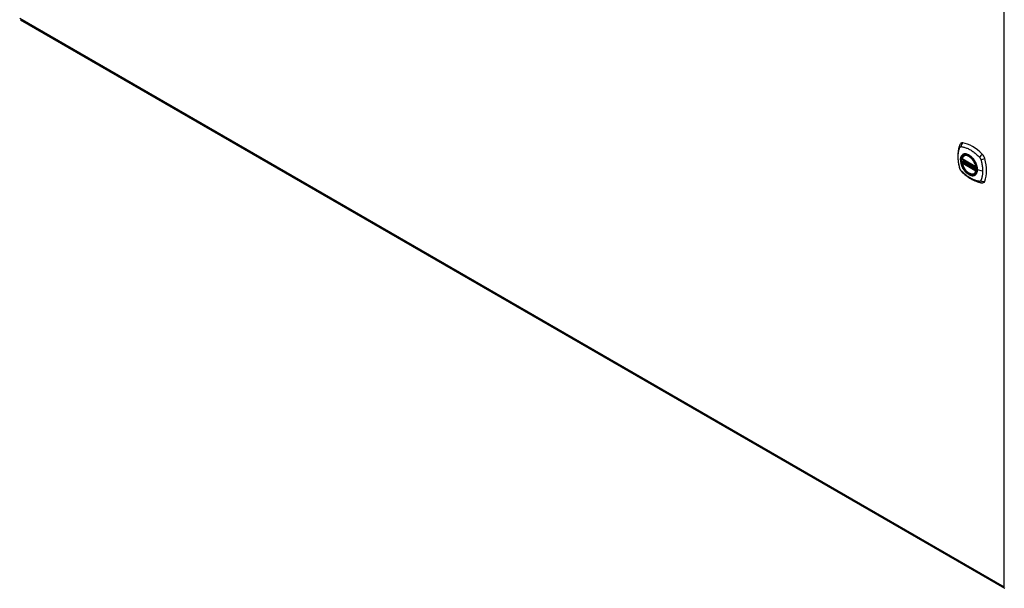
# Model space of a CAD drawing. Header units: inches. Extents: x 378 to 445.2, y 145.3 to 209.5.
# Tile 1 of 10: x 378.1 to 407.5, y 162.5 to 179.5. Entities that reach past the tile are written whole.
import ezdxf

# ---------------------------------------------------------------- set-up
doc = ezdxf.new("R2010")
doc.units = ezdxf.units.IN
doc.header["$MEASUREMENT"] = 0
doc.layers.add('Visible Edges(ANSI)', color=7, linetype='Continuous', lineweight=25)
doc.layers.add('Visible Tangent Edges(ANSI)', color=7, linetype='Continuous', lineweight=25)

msp = doc.modelspace()

# ---------------------------------------------------------------- linework, layer by layer
at = {"layer": 'Visible Edges(ANSI)'}
for p, q in [((378.088, 179.477), (407.507, 162.492)), ((406.284, 175.419), (406.295, 175.425)), ((406.228, 175.315), (406.642, 175.076)), ((406.228, 175.22), (406.242, 175.228)), ((406.247, 175.239), (406.247, 175.242)), ((406.253, 175.254), (406.294, 175.277)), ((406.597, 174.877), (406.608, 174.883))]:
    msp.add_line(p, q, dxfattribs=at)
at = {"layer": 'Visible Edges(ANSI)', "flags": 128}
for points in [[(406.151, 175.729), (406.143, 175.707), (406.136, 175.688), (406.131, 175.669), (406.126, 175.65), (406.122, 175.632), (406.118, 175.612), (406.111, 175.572), (406.105, 175.532), (406.101, 175.49), (406.099, 175.448), (406.098, 175.405), (406.099, 175.361), (406.101, 175.317), (406.105, 175.273), (406.11, 175.228), (406.117, 175.183), (406.125, 175.137), (406.135, 175.091), (406.141, 175.069), (406.144, 175.057), (406.147, 175.043)], [(406.189, 175.785), (406.176, 175.771), (406.165, 175.757), (406.157, 175.743), (406.151, 175.729)], [(406.222, 175.328), (406.226, 175.343), (406.232, 175.357), (406.238, 175.37), (406.245, 175.382), (406.254, 175.393), (406.263, 175.403), (406.273, 175.412), (406.284, 175.419)], [(406.537, 175.339), (406.556, 175.317), (406.573, 175.293), (406.59, 175.269), (406.606, 175.243), (406.62, 175.217), (406.633, 175.19), (406.644, 175.163), (406.654, 175.136)], [(406.597, 174.877), (406.586, 174.871), (406.574, 174.867), (406.561, 174.864), (406.548, 174.862), (406.534, 174.861), (406.52, 174.862), (406.506, 174.864), (406.491, 174.868), (406.477, 174.872), (406.462, 174.878), (406.448, 174.885), (406.433, 174.893), (406.418, 174.902), (406.404, 174.912), (406.389, 174.924), (406.375, 174.936), (406.361, 174.949), (406.348, 174.963), (406.335, 174.977), (406.322, 174.993), (406.31, 175.009), (406.299, 175.025), (406.288, 175.042), (406.277, 175.06), (406.268, 175.078), (406.259, 175.096), (406.25, 175.115), (406.243, 175.133), (406.237, 175.152), (406.231, 175.17), (406.226, 175.189), (406.222, 175.207)], [(406.242, 175.228), (406.244, 175.23), (406.246, 175.233), (406.247, 175.236), (406.247, 175.239)], [(406.147, 175.043), (406.152, 175.029), (406.157, 175.016), (406.163, 175.004), (406.169, 174.991), (406.177, 174.98), (406.185, 174.968), (406.193, 174.957), (406.203, 174.947)], [(406.203, 174.947), (406.213, 174.937), (406.222, 174.927), (406.24, 174.911), (406.274, 174.881), (406.309, 174.85), (406.345, 174.822), (406.381, 174.795), (406.417, 174.769), (406.454, 174.745), (406.492, 174.723), (406.529, 174.702), (406.567, 174.683), (406.605, 174.666), (406.643, 174.65), (406.681, 174.636), (406.72, 174.625), (406.758, 174.615), (406.777, 174.61), (406.787, 174.609), (406.798, 174.607)], [(406.798, 174.607), (406.814, 174.605), (406.83, 174.605), (406.848, 174.607), (406.866, 174.611)]]:
    msp.add_lwpolyline(points, dxfattribs=at)
at = {"layer": 'Visible Edges(ANSI)'}
for centre, start, end in [((406.234, 175.326), 166.5554, 240), ((406.234, 175.21), 120, 190.611), ((406.259, 175.244), 120, 187.8283), ((406.648, 175.087), 240, 282.6344)]:
    msp.add_arc(centre, 0.0118, start, end, dxfattribs=at)
for centre, major_axis, start_param, end_param in [((406.288, 175.639), (-0.089, 0.153), 5.825423, 6.408181), ((406.538, 174.642), (-0.64, 1.108), 5.170151, 5.825423), ((406.434, 175.144), (0.157, -0.273), 2.363977, 7.060801), ((406.789, 175.349), (0.089, -0.153), 1.113034, 2.028558), ((406.051, 175.486), (-0.64, 1.108), 3.599355, 4.254627), ((406.789, 174.77), (0.089, -0.153), 6.158189, 6.740947)]:
    msp.add_ellipse(centre, major_axis=major_axis, ratio=0.57735, start_param=start_param, end_param=end_param, dxfattribs=at)
msp.add_ellipse((406.43, 175.142), major_axis=(-0.16, 0.277), ratio=0.57735, dxfattribs=at)
at = {"layer": 'Visible Tangent Edges(ANSI)'}
for p, q in [((407.486, 162.537), (407.486, 186.803)), ((378.067, 179.522), (407.486, 162.537)), ((406.639, 175.082), (406.225, 175.321)), ((406.225, 175.205), (406.639, 174.966)), ((406.234, 175.219), (406.245, 175.226)), ((406.648, 174.98), (406.234, 175.219)), ((406.245, 175.226), (406.655, 174.989)), ((406.656, 175.006), (406.253, 175.239)), ((406.259, 175.253), (406.297, 175.275)), ((406.656, 175.024), (406.259, 175.253)), ((406.655, 174.984), (406.648, 174.98)), ((406.838, 174.956), (406.681, 174.996))]:
    msp.add_line(p, q, dxfattribs=at)
at = {"layer": 'Visible Tangent Edges(ANSI)', "flags": 128}
for points in [[(406.161, 175.028), (406.151, 175.062), (406.144, 175.091), (406.137, 175.121), (406.131, 175.15), (406.126, 175.18), (406.121, 175.209), (406.117, 175.238), (406.114, 175.266), (406.111, 175.295), (406.109, 175.323), (406.108, 175.35), (406.108, 175.377), (406.108, 175.404), (406.109, 175.43), (406.111, 175.456), (406.114, 175.481), (406.117, 175.506), (406.121, 175.53), (406.126, 175.553), (406.131, 175.576), (406.137, 175.599), (406.144, 175.62), (406.151, 175.641), (406.161, 175.663)], [(406.161, 175.663), (406.162, 175.665), (406.163, 175.666), (406.164, 175.668), (406.165, 175.669), (406.166, 175.671), (406.168, 175.672), (406.169, 175.674), (406.17, 175.675), (406.172, 175.676), (406.173, 175.677), (406.174, 175.678), (406.176, 175.679), (406.178, 175.68), (406.179, 175.681), (406.181, 175.681), (406.182, 175.682), (406.184, 175.683), (406.186, 175.683), (406.188, 175.683), (406.19, 175.684), (406.191, 175.684), (406.193, 175.684), (406.195, 175.684), (406.197, 175.684)], [(406.197, 175.684), (406.221, 175.682), (406.243, 175.678), (406.265, 175.673), (406.288, 175.667), (406.31, 175.66), (406.333, 175.653), (406.356, 175.644), (406.38, 175.635), (406.403, 175.625), (406.426, 175.614), (406.45, 175.602), (406.473, 175.589), (406.496, 175.575), (406.52, 175.56), (406.543, 175.544), (406.566, 175.528), (406.589, 175.51), (406.612, 175.492), (406.634, 175.473), (406.657, 175.454), (406.679, 175.434), (406.701, 175.413), (406.723, 175.392), (406.747, 175.367)], [(406.235, 175.439), (406.226, 175.431), (406.218, 175.422), (406.21, 175.412), (406.203, 175.401), (406.197, 175.39), (406.192, 175.377), (406.187, 175.364), (406.183, 175.35), (406.181, 175.335), (406.178, 175.32), (406.177, 175.304), (406.177, 175.287), (406.177, 175.27), (406.178, 175.252), (406.181, 175.235), (406.183, 175.216), (406.187, 175.198), (406.192, 175.179), (406.197, 175.161), (406.203, 175.142), (406.21, 175.123), (406.218, 175.104), (406.226, 175.086), (406.235, 175.068)], [(406.679, 174.998), (406.673, 174.94), (406.656, 174.891), (406.628, 174.854), (406.592, 174.83), (406.548, 174.82), (406.499, 174.825), (406.446, 174.845), (406.392, 174.879), (406.341, 174.924), (406.293, 174.98), (406.252, 175.042), (406.219, 175.11), (406.195, 175.179), (406.183, 175.246), (406.181, 175.309), (406.191, 175.363), (406.212, 175.408), (406.243, 175.44), (406.283, 175.459), (406.329, 175.463), (406.38, 175.452), (406.433, 175.427), (406.486, 175.389), (406.537, 175.339)], [(406.268, 175.458), (406.266, 175.458), (406.265, 175.457), (406.263, 175.457), (406.262, 175.456), (406.261, 175.455), (406.259, 175.455), (406.258, 175.454), (406.256, 175.453), (406.255, 175.452), (406.253, 175.452), (406.252, 175.451), (406.251, 175.45), (406.249, 175.449), (406.248, 175.448), (406.246, 175.448), (406.245, 175.447), (406.244, 175.446), (406.242, 175.445), (406.241, 175.444), (406.24, 175.443), (406.238, 175.442), (406.237, 175.441), (406.236, 175.44), (406.235, 175.439)], [(406.59, 175.273), (406.578, 175.289), (406.566, 175.306), (406.554, 175.322), (406.541, 175.337), (406.528, 175.352), (406.515, 175.366), (406.501, 175.379), (406.487, 175.392), (406.473, 175.403), (406.458, 175.414), (406.444, 175.424), (406.429, 175.433), (406.414, 175.441), (406.4, 175.448), (406.386, 175.454), (406.371, 175.458), (406.357, 175.462), (406.343, 175.465), (406.33, 175.466), (406.316, 175.467), (406.304, 175.466), (406.291, 175.465), (406.279, 175.462), (406.268, 175.458)], [(406.747, 175.367), (406.748, 175.366), (406.749, 175.364), (406.75, 175.363), (406.751, 175.362), (406.752, 175.361), (406.753, 175.36), (406.754, 175.359), (406.754, 175.357), (406.755, 175.356), (406.756, 175.355), (406.757, 175.354), (406.758, 175.353), (406.759, 175.351), (406.76, 175.35), (406.761, 175.349), (406.762, 175.348), (406.763, 175.346), (406.763, 175.345), (406.764, 175.344), (406.765, 175.342), (406.766, 175.341), (406.767, 175.34), (406.767, 175.338), (406.768, 175.337)], [(406.235, 175.068), (406.236, 175.065), (406.237, 175.063), (406.238, 175.06), (406.24, 175.058), (406.241, 175.055), (406.242, 175.053), (406.244, 175.05), (406.245, 175.048), (406.246, 175.046), (406.248, 175.043), (406.249, 175.041), (406.251, 175.038), (406.252, 175.036), (406.253, 175.033), (406.255, 175.031), (406.256, 175.029), (406.258, 175.026), (406.259, 175.024), (406.261, 175.022), (406.262, 175.019), (406.263, 175.017), (406.265, 175.015), (406.266, 175.012), (406.268, 175.01)], [(406.242, 175.228), (406.242, 175.228), (406.241, 175.228), (406.241, 175.228), (406.241, 175.228), (406.241, 175.228), (406.242, 175.227), (406.242, 175.227), (406.242, 175.227), (406.242, 175.227), (406.242, 175.227), (406.242, 175.227), (406.242, 175.227), (406.242, 175.227), (406.242, 175.227), (406.242, 175.227), (406.242, 175.227), (406.242, 175.227), (406.243, 175.227), (406.243, 175.227), (406.243, 175.227), (406.243, 175.227), (406.243, 175.227), (406.243, 175.227), (406.244, 175.226)], [(406.242, 175.228), (406.242, 175.228), (406.242, 175.228), (406.242, 175.228), (406.242, 175.228), (406.242, 175.228), (406.242, 175.228), (406.242, 175.228), (406.242, 175.228), (406.242, 175.228), (406.242, 175.228), (406.242, 175.228), (406.242, 175.228), (406.242, 175.228), (406.242, 175.228), (406.242, 175.228), (406.242, 175.228), (406.242, 175.228), (406.242, 175.228), (406.242, 175.228), (406.242, 175.228), (406.242, 175.228), (406.242, 175.228), (406.242, 175.228), (406.242, 175.228)], [(406.244, 175.226), (406.244, 175.226), (406.244, 175.226), (406.244, 175.226), (406.244, 175.226), (406.244, 175.226), (406.244, 175.226), (406.244, 175.226), (406.244, 175.226), (406.244, 175.226), (406.244, 175.226), (406.244, 175.226), (406.244, 175.226), (406.244, 175.226), (406.244, 175.226), (406.245, 175.226), (406.245, 175.226), (406.245, 175.226), (406.245, 175.226), (406.245, 175.226), (406.245, 175.226), (406.245, 175.226), (406.245, 175.226), (406.245, 175.226), (406.245, 175.226)], [(406.247, 175.241), (406.247, 175.241), (406.247, 175.241), (406.247, 175.241), (406.247, 175.241), (406.247, 175.241), (406.247, 175.241), (406.247, 175.24), (406.247, 175.24), (406.247, 175.24), (406.247, 175.24), (406.247, 175.24), (406.247, 175.24), (406.247, 175.24), (406.247, 175.24), (406.247, 175.24), (406.247, 175.24), (406.247, 175.24), (406.247, 175.24), (406.247, 175.24), (406.247, 175.24), (406.247, 175.24), (406.247, 175.24), (406.247, 175.239), (406.247, 175.239)], [(406.25, 175.24), (406.25, 175.24), (406.25, 175.24), (406.25, 175.24), (406.25, 175.24), (406.25, 175.24), (406.249, 175.241), (406.249, 175.241), (406.249, 175.241), (406.249, 175.241), (406.249, 175.241), (406.249, 175.241), (406.248, 175.241), (406.248, 175.241), (406.248, 175.241), (406.248, 175.241), (406.248, 175.241), (406.248, 175.241), (406.248, 175.241), (406.248, 175.241), (406.248, 175.241), (406.248, 175.241), (406.247, 175.241), (406.247, 175.241), (406.247, 175.241)], [(406.253, 175.239), (406.253, 175.239), (406.253, 175.239), (406.253, 175.239), (406.253, 175.239), (406.253, 175.239), (406.253, 175.239), (406.253, 175.239), (406.252, 175.239), (406.252, 175.239), (406.252, 175.239), (406.252, 175.239), (406.252, 175.239), (406.252, 175.24), (406.252, 175.24), (406.252, 175.24), (406.251, 175.24), (406.251, 175.24), (406.251, 175.24), (406.251, 175.24), (406.251, 175.24), (406.251, 175.24), (406.251, 175.24), (406.251, 175.24), (406.25, 175.24)], [(406.623, 175.215), (406.622, 175.217), (406.62, 175.22), (406.619, 175.222), (406.618, 175.225), (406.617, 175.227), (406.615, 175.23), (406.614, 175.232), (406.613, 175.235), (406.611, 175.237), (406.61, 175.239), (406.609, 175.242), (406.607, 175.244), (406.606, 175.247), (406.604, 175.249), (406.603, 175.251), (406.602, 175.254), (406.6, 175.256), (406.599, 175.258), (406.597, 175.261), (406.596, 175.263), (406.594, 175.266), (406.593, 175.268), (406.591, 175.27), (406.59, 175.273)], [(406.681, 174.996), (406.681, 175.004), (406.681, 175.013), (406.681, 175.021), (406.68, 175.03), (406.679, 175.039), (406.678, 175.048), (406.676, 175.057), (406.675, 175.066), (406.673, 175.075), (406.671, 175.085), (406.669, 175.094), (406.666, 175.103), (406.664, 175.112), (406.661, 175.122), (406.658, 175.131), (406.655, 175.141), (406.652, 175.15), (406.648, 175.159), (406.644, 175.169), (406.64, 175.178), (406.636, 175.187), (406.632, 175.197), (406.628, 175.206), (406.623, 175.215)], [(406.654, 175.136), (406.656, 175.13), (406.658, 175.124), (406.66, 175.118), (406.662, 175.112), (406.663, 175.106), (406.665, 175.1), (406.666, 175.094), (406.668, 175.088), (406.669, 175.083), (406.67, 175.077), (406.671, 175.071), (406.672, 175.065), (406.673, 175.059), (406.674, 175.053), (406.675, 175.048), (406.676, 175.042), (406.676, 175.036), (406.677, 175.031), (406.677, 175.025), (406.678, 175.02), (406.678, 175.014), (406.678, 175.009), (406.679, 175.003), (406.679, 174.998)], [(406.768, 175.337), (406.769, 175.336), (406.77, 175.334), (406.77, 175.333), (406.771, 175.332), (406.772, 175.33), (406.773, 175.329), (406.773, 175.328), (406.774, 175.326), (406.775, 175.325), (406.775, 175.324), (406.776, 175.322), (406.777, 175.321), (406.777, 175.319), (406.778, 175.318), (406.778, 175.317), (406.779, 175.315), (406.779, 175.314), (406.78, 175.312), (406.781, 175.311), (406.781, 175.309), (406.782, 175.308), (406.782, 175.307), (406.783, 175.305), (406.783, 175.304)], [(406.783, 175.304), (406.789, 175.286), (406.793, 175.271), (406.797, 175.256), (406.8, 175.241), (406.804, 175.227), (406.807, 175.212), (406.811, 175.197), (406.814, 175.182), (406.816, 175.168), (406.819, 175.153), (406.822, 175.139), (406.824, 175.124), (406.826, 175.11), (406.828, 175.095), (406.83, 175.081), (406.832, 175.067), (406.833, 175.053), (406.835, 175.038), (406.836, 175.024), (406.837, 175.011), (406.837, 174.997), (406.838, 174.983), (406.838, 174.969), (406.838, 174.956)], [(406.197, 174.966), (406.195, 174.968), (406.193, 174.97), (406.191, 174.972), (406.19, 174.975), (406.188, 174.977), (406.186, 174.98), (406.184, 174.982), (406.182, 174.985), (406.181, 174.987), (406.179, 174.99), (406.178, 174.993), (406.176, 174.995), (406.174, 174.998), (406.173, 175.001), (406.172, 175.003), (406.17, 175.006), (406.169, 175.009), (406.168, 175.012), (406.166, 175.014), (406.165, 175.017), (406.164, 175.02), (406.163, 175.023), (406.162, 175.026), (406.161, 175.028)], [(406.747, 174.648), (406.723, 174.651), (406.701, 174.655), (406.679, 174.66), (406.657, 174.666), (406.634, 174.673), (406.612, 174.68), (406.589, 174.689), (406.566, 174.698), (406.543, 174.709), (406.52, 174.72), (406.496, 174.732), (406.473, 174.745), (406.45, 174.759), (406.426, 174.774), (406.403, 174.789), (406.38, 174.806), (406.356, 174.823), (406.333, 174.841), (406.31, 174.86), (406.288, 174.879), (406.265, 174.899), (406.243, 174.919), (406.221, 174.941), (406.197, 174.966)], [(406.268, 175.01), (406.279, 174.993), (406.291, 174.977), (406.304, 174.961), (406.317, 174.945), (406.33, 174.931), (406.344, 174.917), (406.357, 174.903), (406.371, 174.891), (406.386, 174.879), (406.4, 174.869), (406.414, 174.859), (406.429, 174.85), (406.444, 174.842), (406.458, 174.835), (406.473, 174.829), (406.487, 174.824), (406.501, 174.821), (406.515, 174.818), (406.528, 174.816), (406.541, 174.816), (406.554, 174.816), (406.567, 174.818), (406.578, 174.82), (406.59, 174.824)], [(406.59, 174.824), (406.591, 174.825), (406.593, 174.825), (406.594, 174.826), (406.596, 174.827), (406.597, 174.827), (406.599, 174.828), (406.6, 174.829), (406.601, 174.829), (406.603, 174.83), (406.604, 174.831), (406.606, 174.832), (406.607, 174.832), (406.609, 174.833), (406.61, 174.834), (406.611, 174.835), (406.613, 174.836), (406.614, 174.837), (406.615, 174.838), (406.617, 174.838), (406.618, 174.839), (406.619, 174.84), (406.62, 174.841), (406.622, 174.842), (406.623, 174.843)], [(406.623, 174.843), (406.628, 174.847), (406.632, 174.851), (406.636, 174.856), (406.64, 174.86), (406.644, 174.865), (406.648, 174.87), (406.652, 174.876), (406.655, 174.881), (406.658, 174.887), (406.661, 174.893), (406.664, 174.899), (406.666, 174.906), (406.669, 174.912), (406.671, 174.919), (406.673, 174.926), (406.675, 174.933), (406.676, 174.94), (406.678, 174.948), (406.679, 174.955), (406.68, 174.963), (406.681, 174.971), (406.681, 174.979), (406.681, 174.987), (406.681, 174.996)], [(406.838, 174.956), (406.838, 174.942), (406.838, 174.929), (406.837, 174.916), (406.837, 174.903), (406.836, 174.89), (406.835, 174.877), (406.833, 174.864), (406.832, 174.852), (406.83, 174.839), (406.828, 174.827), (406.826, 174.815), (406.824, 174.803), (406.822, 174.791), (406.819, 174.779), (406.816, 174.768), (406.814, 174.756), (406.811, 174.745), (406.807, 174.734), (406.804, 174.723), (406.8, 174.712), (406.797, 174.702), (406.793, 174.691), (406.789, 174.681), (406.783, 174.669)], [(406.783, 174.669), (406.782, 174.668), (406.781, 174.666), (406.78, 174.664), (406.779, 174.663), (406.778, 174.661), (406.777, 174.66), (406.775, 174.659), (406.774, 174.657), (406.773, 174.656), (406.771, 174.655), (406.77, 174.654), (406.768, 174.653), (406.767, 174.652), (406.765, 174.652), (406.763, 174.651), (406.762, 174.65), (406.76, 174.65), (406.758, 174.649), (406.756, 174.649), (406.754, 174.649), (406.753, 174.648), (406.751, 174.648), (406.749, 174.648), (406.747, 174.648)]]:
    msp.add_lwpolyline(points, dxfattribs=at)
at = {"layer": 'Visible Tangent Edges(ANSI)'}
for centre, major_axis, ratio, start_param, end_param in [((406.261, 175.687), (-0.11, 0.042), 0.704518, 0, 0.765179), ((406.288, 175.702), (-0.027, -0.115), 0.753705, 3.902663, 5.039934), ((406.433, 175.143), (-0.173, 0.3), 0.57735, 5.055237, 10.652726), ((406.432, 175.143), (-0.151, 0.261), 0.57735, 4.164956, 6.830618), ((406.441, 175.148), (-0.156, 0.271), 0.57735, 6.166197, 6.283185), ((406.817, 175.396), (-0.0787, -0.088), 0.341266, 4.200572, 5.337843), ((406.234, 175.326), (-0.0115, 0.0027), 0.697177, 0, 0.936254), ((406.234, 175.21), (-0.0116, -0.0022), 0.424984, 0, 0.691657), ((406.234, 175.326), (-0.0059, -0.0102), 0.57735, 5.497787, 6.283185), ((406.234, 175.21), (-0.0059, -0.0102), 0.57735, 3.926991, 5.497787), ((406.432, 175.143), (0.151, -0.261), 0.57735, 4.164956, 6.830618), ((406.234, 175.21), (-0.0059, 0.0102), 0.57735, 5.497787, 6.283185), ((406.236, 175.238), (0.0018, -0.0117), 0.983841, 0.332621, 1.648576), ((406.242, 175.237), (0.0039, 0.0112), 0.653911, 3.808835, 5.235416), ((406.245, 175.235), (0.0059, 0.0102), 0.57735, 3.926991, 5.335914), ((406.259, 175.244), (-0.0117, -0.0016), 0.470841, 0, 0.203742), ((406.259, 175.244), (-0.0059, -0.0102), 0.57735, 3.926991, 5.351326), ((406.259, 175.244), (-0.0059, 0.0102), 0.57735, 5.497787, 6.283185), ((406.648, 175.087), (-0.0059, -0.0102), 0.57735, 5.497787, 6.283185), ((406.648, 175.087), (-0.0116, -0.0022), 0.424984, 0.691657, 1.603666), ((406.844, 175.35), (0.116, 0.024), 0.341266, 4.086935, 5.224206), ((406.261, 175.075), (-0.114, -0.032), 0.390453, 0, 0.392125), ((406.288, 175.029), (-0.0849, -0.0822), 0.390453, 5.89106, 6.283185), ((406.441, 175.148), (0.156, -0.271), 0.57735, 0, 0.116988), ((406.648, 174.971), (0.0059, 0.0102), 0.57735, 0.785398, 2.356194), ((406.648, 174.971), (0.0115, -0.0027), 0.697177, 4.077847, 5.160757), ((406.648, 174.971), (0.0059, -0.0102), 0.57735, 1.624298, 2.356194), ((406.683, 174.998), (-0.00492, 0), 0.57735, 0.141897, 1.156289), ((406.817, 174.723), (-0.019, -0.117), 0.704518, 5.518007, 6.283185), ((406.844, 174.739), (0.113, -0.035), 0.753705, 4.384844, 5.522115)]:
    msp.add_ellipse(centre, major_axis=major_axis, ratio=ratio, start_param=start_param, end_param=end_param, dxfattribs=at)
for centre, major_axis in [((406.433, 175.144), (0.171, -0.296)), ((406.43, 175.142), (-0.163, 0.282)), ((406.43, 175.142), (0.162, -0.281))]:
    msp.add_ellipse(centre, major_axis=major_axis, ratio=0.57735, dxfattribs=at)

doc.saveas('drawing.dxf')
